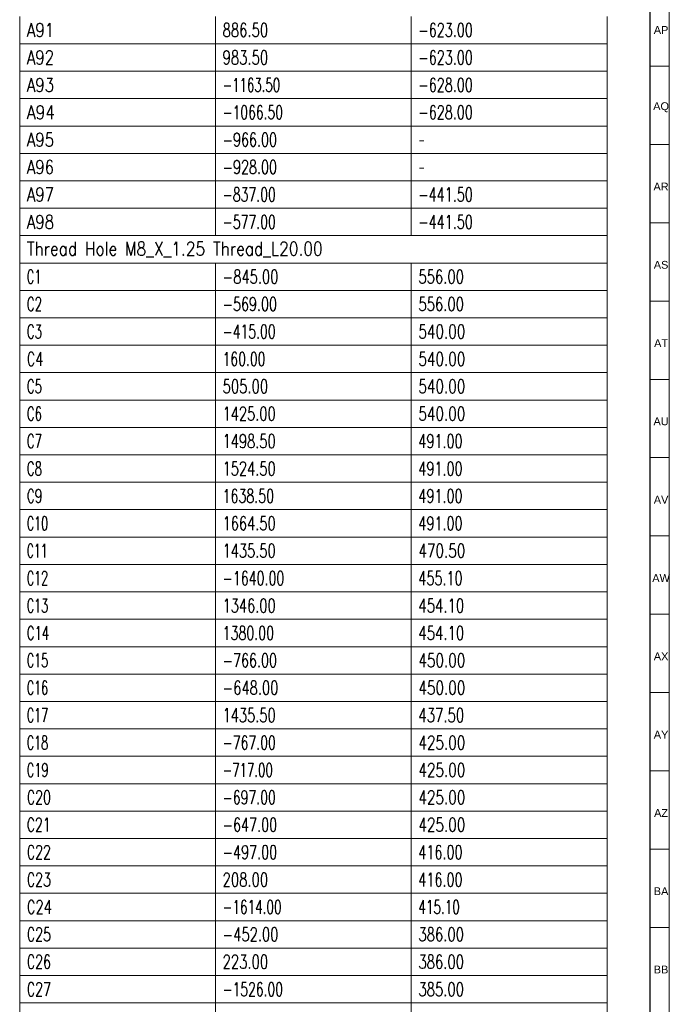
# Model space of a CAD drawing. Header units: millimetres. Extents: x -34 to 6620, y -230 to 4700.
# Tile 209 of 216: x 6452 to 6618, y 3690 to 3942. Entities that reach past the tile are written whole.
import ezdxf

# ---------------------------------------------------------------- set-up
doc = ezdxf.new("R2010")
doc.units = ezdxf.units.MM
doc.layers.add('1', color=7, linetype='Continuous', true_color=0xffffff)
doc.styles.add('Arial Unicode MS', font='Arial Unicode MS')
doc.styles.add('latin_extended', font='simplex.shx')

# ---------------------------------------------------------------- blocks, each defined once
blk = doc.blocks.new('TabularNote4')
at = {"layer": '1', "color": 163, "linetype": 'Continuous', "lineweight": 18}
for p, q in [((6452.106456, 3942.712114), (6452.106456, 3935.712114)), ((6502.106456, 3942.712114), (6502.106456, 3935.712114)), ((6552.106456, 3942.712114), (6552.106456, 3935.712114)), ((6602.106456, 3942.712114), (6602.106456, 3935.712114)), ((6452.106456, 3935.712114), (6502.106456, 3935.712114)), ((6452.106456, 3935.712114), (6452.106456, 3928.712114)), ((6502.106456, 3935.712114), (6552.106456, 3935.712114)), ((6502.106456, 3935.712114), (6502.106456, 3928.712114)), ((6552.106456, 3935.712114), (6602.106456, 3935.712114)), ((6552.106456, 3935.712114), (6552.106456, 3928.712114)), ((6602.106456, 3935.712114), (6602.106456, 3928.712114)), ((6452.106456, 3928.712114), (6502.106456, 3928.712114)), ((6452.106456, 3928.712114), (6452.106456, 3921.712114)), ((6502.106456, 3928.712114), (6552.106456, 3928.712114)), ((6502.106456, 3928.712114), (6502.106456, 3921.712114)), ((6552.106456, 3928.712114), (6602.106456, 3928.712114)), ((6552.106456, 3928.712114), (6552.106456, 3921.712114)), ((6602.106456, 3928.712114), (6602.106456, 3921.712114)), ((6452.106456, 3921.712114), (6502.106456, 3921.712114)), ((6452.106456, 3921.712114), (6452.106456, 3914.712114)), ((6502.106456, 3921.712114), (6552.106456, 3921.712114)), ((6502.106456, 3921.712114), (6502.106456, 3914.712114)), ((6552.106456, 3921.712114), (6602.106456, 3921.712114)), ((6552.106456, 3921.712114), (6552.106456, 3914.712114)), ((6602.106456, 3921.712114), (6602.106456, 3914.712114)), ((6452.106456, 3914.712114), (6502.106456, 3914.712114)), ((6452.106456, 3914.712114), (6452.106456, 3907.712114)), ((6502.106456, 3914.712114), (6552.106456, 3914.712114)), ((6502.106456, 3914.712114), (6502.106456, 3907.712114)), ((6552.106456, 3914.712114), (6602.106456, 3914.712114)), ((6552.106456, 3914.712114), (6552.106456, 3907.712114)), ((6602.106456, 3914.712114), (6602.106456, 3907.712114)), ((6452.106456, 3907.712114), (6502.106456, 3907.712114)), ((6452.106456, 3907.712114), (6452.106456, 3900.712114)), ((6502.106456, 3907.712114), (6552.106456, 3907.712114)), ((6502.106456, 3907.712114), (6502.106456, 3900.712114)), ((6552.106456, 3907.712114), (6602.106456, 3907.712114)), ((6552.106456, 3907.712114), (6552.106456, 3900.712114)), ((6602.106456, 3907.712114), (6602.106456, 3900.712114)), ((6452.106456, 3900.712114), (6502.106456, 3900.712114)), ((6452.106456, 3900.712114), (6452.106456, 3893.712114)), ((6502.106456, 3900.712114), (6552.106456, 3900.712114)), ((6502.106456, 3900.712114), (6502.106456, 3893.712114)), ((6552.106456, 3900.712114), (6602.106456, 3900.712114)), ((6552.106456, 3900.712114), (6552.106456, 3893.712114)), ((6602.106456, 3900.712114), (6602.106456, 3893.712114)), ((6452.106456, 3893.712114), (6502.106456, 3893.712114)), ((6452.106456, 3893.712114), (6452.106456, 3886.712114)), ((6502.106456, 3893.712114), (6552.106456, 3893.712114)), ((6502.106456, 3893.712114), (6502.106456, 3886.712114)), ((6552.106456, 3893.712114), (6602.106456, 3893.712114)), ((6552.106456, 3893.712114), (6552.106456, 3886.712114)), ((6602.106456, 3893.712114), (6602.106456, 3886.712114)), ((6452.106456, 3886.712114), (6502.106456, 3886.712114)), ((6452.106456, 3886.712114), (6452.106456, 3879.712114)), ((6502.106456, 3886.712114), (6552.106456, 3886.712114)), ((6552.106456, 3886.712114), (6602.106456, 3886.712114)), ((6602.106456, 3886.712114), (6602.106456, 3879.712114)), ((6452.106456, 3879.712114), (6502.106456, 3879.712114)), ((6452.106456, 3879.712114), (6452.106456, 3872.712114)), ((6502.106456, 3879.712114), (6552.106456, 3879.712114)), ((6502.106456, 3879.712114), (6502.106456, 3872.712114)), ((6552.106456, 3879.712114), (6602.106456, 3879.712114)), ((6552.106456, 3879.712114), (6552.106456, 3872.712114)), ((6602.106456, 3879.712114), (6602.106456, 3872.712114)), ((6452.106456, 3872.712114), (6502.106456, 3872.712114)), ((6452.106456, 3872.712114), (6452.106456, 3865.712114)), ((6502.106456, 3872.712114), (6552.106456, 3872.712114)), ((6502.106456, 3872.712114), (6502.106456, 3865.712114)), ((6552.106456, 3872.712114), (6602.106456, 3872.712114)), ((6552.106456, 3872.712114), (6552.106456, 3865.712114)), ((6602.106456, 3872.712114), (6602.106456, 3865.712114)), ((6452.106456, 3865.712114), (6502.106456, 3865.712114)), ((6452.106456, 3865.712114), (6452.106456, 3858.712114)), ((6502.106456, 3865.712114), (6552.106456, 3865.712114)), ((6502.106456, 3865.712114), (6502.106456, 3858.712114)), ((6552.106456, 3865.712114), (6602.106456, 3865.712114)), ((6552.106456, 3865.712114), (6552.106456, 3858.712114)), ((6602.106456, 3865.712114), (6602.106456, 3858.712114)), ((6452.106456, 3858.712114), (6502.106456, 3858.712114)), ((6452.106456, 3858.712114), (6452.106456, 3851.712114)), ((6502.106456, 3858.712114), (6552.106456, 3858.712114)), ((6502.106456, 3858.712114), (6502.106456, 3851.712114)), ((6552.106456, 3858.712114), (6602.106456, 3858.712114)), ((6552.106456, 3858.712114), (6552.106456, 3851.712114)), ((6602.106456, 3858.712114), (6602.106456, 3851.712114)), ((6452.106456, 3851.712114), (6502.106456, 3851.712114)), ((6452.106456, 3851.712114), (6452.106456, 3844.712114)), ((6502.106456, 3851.712114), (6552.106456, 3851.712114)), ((6502.106456, 3851.712114), (6502.106456, 3844.712114)), ((6552.106456, 3851.712114), (6602.106456, 3851.712114)), ((6552.106456, 3851.712114), (6552.106456, 3844.712114)), ((6602.106456, 3851.712114), (6602.106456, 3844.712114)), ((6452.106456, 3844.712114), (6502.106456, 3844.712114)), ((6452.106456, 3844.712114), (6452.106456, 3837.712114)), ((6502.106456, 3844.712114), (6552.106456, 3844.712114)), ((6502.106456, 3844.712114), (6502.106456, 3837.712114)), ((6552.106456, 3844.712114), (6602.106456, 3844.712114)), ((6552.106456, 3844.712114), (6552.106456, 3837.712114)), ((6602.106456, 3844.712114), (6602.106456, 3837.712114)), ((6452.106456, 3837.712114), (6502.106456, 3837.712114)), ((6452.106456, 3837.712114), (6452.106456, 3830.712114)), ((6502.106456, 3837.712114), (6552.106456, 3837.712114)), ((6502.106456, 3837.712114), (6502.106456, 3830.712114)), ((6552.106456, 3837.712114), (6602.106456, 3837.712114)), ((6552.106456, 3837.712114), (6552.106456, 3830.712114)), ((6602.106456, 3837.712114), (6602.106456, 3830.712114)), ((6452.106456, 3830.712114), (6502.106456, 3830.712114)), ((6452.106456, 3830.712114), (6452.106456, 3823.712114)), ((6502.106456, 3830.712114), (6552.106456, 3830.712114)), ((6502.106456, 3830.712114), (6502.106456, 3823.712114)), ((6552.106456, 3830.712114), (6602.106456, 3830.712114)), ((6552.106456, 3830.712114), (6552.106456, 3823.712114)), ((6602.106456, 3830.712114), (6602.106456, 3823.712114)), ((6452.106456, 3823.712114), (6502.106456, 3823.712114)), ((6452.106456, 3823.712114), (6452.106456, 3816.712114)), ((6502.106456, 3823.712114), (6552.106456, 3823.712114)), ((6502.106456, 3823.712114), (6502.106456, 3816.712114)), ((6552.106456, 3823.712114), (6602.106456, 3823.712114)), ((6552.106456, 3823.712114), (6552.106456, 3816.712114)), ((6602.106456, 3823.712114), (6602.106456, 3816.712114)), ((6452.106456, 3816.712114), (6502.106456, 3816.712114)), ((6452.106456, 3816.712114), (6452.106456, 3809.712114)), ((6502.106456, 3816.712114), (6552.106456, 3816.712114)), ((6502.106456, 3816.712114), (6502.106456, 3809.712114)), ((6552.106456, 3816.712114), (6602.106456, 3816.712114)), ((6552.106456, 3816.712114), (6552.106456, 3809.712114)), ((6602.106456, 3816.712114), (6602.106456, 3809.712114)), ((6452.106456, 3809.712114), (6502.106456, 3809.712114)), ((6452.106456, 3809.712114), (6452.106456, 3802.712114)), ((6502.106456, 3809.712114), (6552.106456, 3809.712114)), ((6502.106456, 3809.712114), (6502.106456, 3802.712114)), ((6552.106456, 3809.712114), (6602.106456, 3809.712114)), ((6552.106456, 3809.712114), (6552.106456, 3802.712114)), ((6602.106456, 3809.712114), (6602.106456, 3802.712114)), ((6452.106456, 3802.712114), (6502.106456, 3802.712114)), ((6452.106456, 3802.712114), (6452.106456, 3795.712114)), ((6502.106456, 3802.712114), (6552.106456, 3802.712114)), ((6502.106456, 3802.712114), (6502.106456, 3795.712114)), ((6552.106456, 3802.712114), (6602.106456, 3802.712114)), ((6552.106456, 3802.712114), (6552.106456, 3795.712114)), ((6602.106456, 3802.712114), (6602.106456, 3795.712114)), ((6452.106456, 3795.712114), (6502.106456, 3795.712114)), ((6452.106456, 3795.712114), (6452.106456, 3788.712114)), ((6502.106456, 3795.712114), (6552.106456, 3795.712114)), ((6502.106456, 3795.712114), (6502.106456, 3788.712114)), ((6552.106456, 3795.712114), (6602.106456, 3795.712114)), ((6552.106456, 3795.712114), (6552.106456, 3788.712114)), ((6602.106456, 3795.712114), (6602.106456, 3788.712114)), ((6452.106456, 3788.712114), (6502.106456, 3788.712114)), ((6452.106456, 3788.712114), (6452.106456, 3781.712114)), ((6502.106456, 3788.712114), (6552.106456, 3788.712114)), ((6502.106456, 3788.712114), (6502.106456, 3781.712114)), ((6552.106456, 3788.712114), (6602.106456, 3788.712114)), ((6552.106456, 3788.712114), (6552.106456, 3781.712114)), ((6602.106456, 3788.712114), (6602.106456, 3781.712114)), ((6452.106456, 3781.712114), (6502.106456, 3781.712114)), ((6452.106456, 3781.712114), (6452.106456, 3774.712114)), ((6502.106456, 3781.712114), (6552.106456, 3781.712114)), ((6502.106456, 3781.712114), (6502.106456, 3774.712114)), ((6552.106456, 3781.712114), (6602.106456, 3781.712114)), ((6552.106456, 3781.712114), (6552.106456, 3774.712114)), ((6602.106456, 3781.712114), (6602.106456, 3774.712114)), ((6452.106456, 3774.712114), (6502.106456, 3774.712114)), ((6452.106456, 3774.712114), (6452.106456, 3767.712114)), ((6502.106456, 3774.712114), (6552.106456, 3774.712114)), ((6502.106456, 3774.712114), (6502.106456, 3767.712114)), ((6552.106456, 3774.712114), (6602.106456, 3774.712114)), ((6552.106456, 3774.712114), (6552.106456, 3767.712114)), ((6602.106456, 3774.712114), (6602.106456, 3767.712114)), ((6452.106456, 3767.712114), (6502.106456, 3767.712114)), ((6452.106456, 3767.712114), (6452.106456, 3760.712114)), ((6502.106456, 3767.712114), (6552.106456, 3767.712114)), ((6502.106456, 3767.712114), (6502.106456, 3760.712114)), ((6552.106456, 3767.712114), (6602.106456, 3767.712114)), ((6552.106456, 3767.712114), (6552.106456, 3760.712114)), ((6602.106456, 3767.712114), (6602.106456, 3760.712114)), ((6452.106456, 3760.712114), (6502.106456, 3760.712114)), ((6452.106456, 3760.712114), (6452.106456, 3753.712114)), ((6502.106456, 3760.712114), (6552.106456, 3760.712114)), ((6502.106456, 3760.712114), (6502.106456, 3753.712114)), ((6552.106456, 3760.712114), (6602.106456, 3760.712114)), ((6552.106456, 3760.712114), (6552.106456, 3753.712114)), ((6602.106456, 3760.712114), (6602.106456, 3753.712114)), ((6452.106456, 3753.712114), (6502.106456, 3753.712114)), ((6452.106456, 3753.712114), (6452.106456, 3746.712114)), ((6502.106456, 3753.712114), (6552.106456, 3753.712114)), ((6502.106456, 3753.712114), (6502.106456, 3746.712114)), ((6552.106456, 3753.712114), (6602.106456, 3753.712114)), ((6552.106456, 3753.712114), (6552.106456, 3746.712114)), ((6602.106456, 3753.712114), (6602.106456, 3746.712114)), ((6452.106456, 3746.712114), (6502.106456, 3746.712114)), ((6452.106456, 3746.712114), (6452.106456, 3739.712114)), ((6502.106456, 3746.712114), (6552.106456, 3746.712114)), ((6502.106456, 3746.712114), (6502.106456, 3739.712114)), ((6552.106456, 3746.712114), (6602.106456, 3746.712114)), ((6552.106456, 3746.712114), (6552.106456, 3739.712114)), ((6602.106456, 3746.712114), (6602.106456, 3739.712114)), ((6452.106456, 3739.712114), (6502.106456, 3739.712114)), ((6452.106456, 3739.712114), (6452.106456, 3732.712114)), ((6502.106456, 3739.712114), (6552.106456, 3739.712114)), ((6502.106456, 3739.712114), (6502.106456, 3732.712114)), ((6552.106456, 3739.712114), (6602.106456, 3739.712114)), ((6552.106456, 3739.712114), (6552.106456, 3732.712114)), ((6602.106456, 3739.712114), (6602.106456, 3732.712114)), ((6452.106456, 3732.712114), (6502.106456, 3732.712114)), ((6452.106456, 3732.712114), (6452.106456, 3725.712114)), ((6502.106456, 3732.712114), (6552.106456, 3732.712114)), ((6502.106456, 3732.712114), (6502.106456, 3725.712114)), ((6552.106456, 3732.712114), (6602.106456, 3732.712114)), ((6552.106456, 3732.712114), (6552.106456, 3725.712114)), ((6602.106456, 3732.712114), (6602.106456, 3725.712114)), ((6452.106456, 3725.712114), (6502.106456, 3725.712114)), ((6452.106456, 3725.712114), (6452.106456, 3718.712114)), ((6502.106456, 3725.712114), (6552.106456, 3725.712114)), ((6502.106456, 3725.712114), (6502.106456, 3718.712114)), ((6552.106456, 3725.712114), (6602.106456, 3725.712114)), ((6552.106456, 3725.712114), (6552.106456, 3718.712114)), ((6602.106456, 3725.712114), (6602.106456, 3718.712114)), ((6452.106456, 3718.712114), (6502.106456, 3718.712114)), ((6452.106456, 3718.712114), (6452.106456, 3711.712114)), ((6502.106456, 3718.712114), (6552.106456, 3718.712114)), ((6502.106456, 3718.712114), (6502.106456, 3711.712114)), ((6552.106456, 3718.712114), (6602.106456, 3718.712114)), ((6552.106456, 3718.712114), (6552.106456, 3711.712114)), ((6602.106456, 3718.712114), (6602.106456, 3711.712114)), ((6452.106456, 3711.712114), (6502.106456, 3711.712114)), ((6452.106456, 3711.712114), (6452.106456, 3704.712114)), ((6502.106456, 3711.712114), (6552.106456, 3711.712114)), ((6502.106456, 3711.712114), (6502.106456, 3704.712114)), ((6552.106456, 3711.712114), (6602.106456, 3711.712114)), ((6552.106456, 3711.712114), (6552.106456, 3704.712114)), ((6602.106456, 3711.712114), (6602.106456, 3704.712114)), ((6452.106456, 3704.712114), (6502.106456, 3704.712114)), ((6452.106456, 3704.712114), (6452.106456, 3697.712114)), ((6502.106456, 3704.712114), (6552.106456, 3704.712114)), ((6502.106456, 3704.712114), (6502.106456, 3697.712114)), ((6552.106456, 3704.712114), (6602.106456, 3704.712114)), ((6552.106456, 3704.712114), (6552.106456, 3697.712114)), ((6602.106456, 3704.712114), (6602.106456, 3697.712114)), ((6452.106456, 3697.712114), (6502.106456, 3697.712114)), ((6452.106456, 3697.712114), (6452.106456, 3690.712114)), ((6502.106456, 3697.712114), (6552.106456, 3697.712114)), ((6502.106456, 3697.712114), (6502.106456, 3690.712114)), ((6552.106456, 3697.712114), (6602.106456, 3697.712114)), ((6552.106456, 3697.712114), (6552.106456, 3690.712114)), ((6602.106456, 3697.712114), (6602.106456, 3690.712114)), ((6452.106456, 3690.712114), (6502.106456, 3690.712114)), ((6452.106456, 3690.712114), (6452.106456, 3683.712114)), ((6502.106456, 3690.712114), (6552.106456, 3690.712114)), ((6502.106456, 3690.712114), (6502.106456, 3683.712114)), ((6552.106456, 3690.712114), (6602.106456, 3690.712114)), ((6552.106456, 3690.712114), (6552.106456, 3683.712114)), ((6602.106456, 3690.712114), (6602.106456, 3683.712114))]:
    blk.add_line(p, q, dxfattribs=at)
at = {"layer": '1', "color": 2, "linetype": 'Continuous', "lineweight": 13, "char_height": 3.5, "attachment_point": 4, "line_spacing_factor": 0.963855, "style": 'latin_extended'}
for s, insert in [('\\W0.8036;A91', (6453.923956, 3939.212114)), ('\\W0.7053;886.50', (6503.923956, 3939.212114)), ('\\W0.6809;-623.00', (6553.923956, 3939.212114)), ('\\W0.7994;A92', (6453.923956, 3932.212114)), ('\\W0.7053;983.50', (6503.923956, 3932.212114)), ('\\W0.6809;-623.00', (6553.923956, 3932.212114)), ('\\W0.7994;A93', (6453.923956, 3925.212114)), ('\\W0.6284;-1163.50', (6503.923956, 3925.212114)), ('\\W0.6809;-628.00', (6553.923956, 3925.212114)), ('\\W0.8262;A94', (6453.923956, 3918.212114)), ('\\W0.6584;-1066.50', (6503.923956, 3918.212114)), ('\\W0.6809;-628.00', (6553.923956, 3918.212114)), ('\\W0.7994;A95', (6453.923956, 3911.212114)), ('\\W0.6809;-966.00', (6503.923956, 3911.212114)), ('\\W0.4176;-', (6553.923956, 3911.212114)), ('\\W0.7994;A96', (6453.923956, 3904.212114)), ('\\W0.6809;-928.00', (6503.923956, 3904.212114)), ('\\W0.4176;-', (6553.923956, 3904.212114)), ('\\W0.7994;A97', (6453.923956, 3897.212114)), ('\\W0.6661;-837.00', (6503.923956, 3897.212114)), ('\\W0.6809;-441.50', (6553.923956, 3897.212114)), ('\\W0.7994;A98', (6453.923956, 3890.212114)), ('\\W0.6661;-577.00', (6503.923956, 3890.212114)), ('\\W0.6809;-441.50', (6553.923956, 3890.212114)), ('\\W0.8229;Thread Hole M8_X_1.25 Thread_L20.00', (6453.923956, 3883.212114)), ('\\W0.6050;C1', (6453.923956, 3876.212114)), ('\\W0.6982;-845.00', (6503.923956, 3876.212114)), ('\\W0.7053;556.00', (6553.923956, 3876.212114)), ('\\W0.6303;C2', (6453.923956, 3869.212114)), ('\\W0.6809;-569.00', (6503.923956, 3869.212114)), ('\\W0.7053;556.00', (6553.923956, 3869.212114)), ('\\W0.6303;C3', (6453.923956, 3862.212114)), ('\\W0.6637;-415.00', (6503.923956, 3862.212114)), ('\\W0.7268;540.00', (6553.923956, 3862.212114)), ('\\W0.6815;C4', (6453.923956, 3855.212114)), ('\\W0.6624;160.00', (6503.923956, 3855.212114)), ('\\W0.7268;540.00', (6553.923956, 3855.212114)), ('\\W0.6303;C5', (6453.923956, 3848.212114)), ('\\W0.7053;505.00', (6503.923956, 3848.212114)), ('\\W0.7268;540.00', (6553.923956, 3848.212114)), ('\\W0.6303;C6', (6453.923956, 3841.212114)), ('\\W0.6950;1425.00', (6503.923956, 3841.212114)), ('\\W0.7268;540.00', (6553.923956, 3841.212114)), ('\\W0.6303;C7', (6453.923956, 3834.212114)), ('\\W0.6950;1498.50', (6503.923956, 3834.212114)), ('\\W0.6838;491.00', (6553.923956, 3834.212114)), ('\\W0.6303;C8', (6453.923956, 3827.212114)), ('\\W0.6950;1524.50', (6503.923956, 3827.212114)), ('\\W0.6838;491.00', (6553.923956, 3827.212114)), ('\\W0.6474;C9', (6453.923956, 3820.212114)), ('\\W0.6743;1638.50', (6503.923956, 3820.212114)), ('\\W0.6838;491.00', (6553.923956, 3820.212114)), ('\\W0.5940;C10', (6453.923956, 3813.212114)), ('\\W0.6950;1664.50', (6503.923956, 3813.212114)), ('\\W0.6838;491.00', (6553.923956, 3813.212114)), ('\\W0.5742;C11', (6453.923956, 3806.212114)), ('\\W0.6950;1435.50', (6503.923956, 3806.212114)), ('\\W0.7268;470.50', (6553.923956, 3806.212114)), ('\\W0.5940;C12', (6453.923956, 3799.212114)), ('\\W0.6734;-1640.00', (6503.923956, 3799.212114)), ('\\W0.6838;455.10', (6553.923956, 3799.212114)), ('\\W0.5940;C13', (6453.923956, 3792.212114)), ('\\W0.6950;1346.00', (6503.923956, 3792.212114)), ('\\W0.7084;454.10', (6553.923956, 3792.212114)), ('\\W0.6229;C14', (6453.923956, 3785.212114)), ('\\W0.6743;1380.00', (6503.923956, 3785.212114)), ('\\W0.7084;454.10', (6553.923956, 3785.212114)), ('\\W0.5940;C15', (6453.923956, 3778.212114)), ('\\W0.6809;-766.00', (6503.923956, 3778.212114)), ('\\W0.7268;450.00', (6553.923956, 3778.212114)), ('\\W0.5940;C16', (6453.923956, 3771.212114)), ('\\W0.6982;-648.00', (6503.923956, 3771.212114)), ('\\W0.7268;450.00', (6553.923956, 3771.212114)), ('\\W0.5940;C17', (6453.923956, 3764.212114)), ('\\W0.6950;1435.50', (6503.923956, 3764.212114)), ('\\W0.7084;437.50', (6553.923956, 3764.212114)), ('\\W0.5940;C18', (6453.923956, 3757.212114)), ('\\W0.6661;-767.00', (6503.923956, 3757.212114)), ('\\W0.7268;425.00', (6553.923956, 3757.212114)), ('\\W0.6044;C19', (6453.923956, 3750.212114)), ('\\W0.6291;-717.00', (6503.923956, 3750.212114)), ('\\W0.7268;425.00', (6553.923956, 3750.212114)), ('\\W0.6732;C20', (6453.923956, 3743.212114)), ('\\W0.6661;-697.00', (6503.923956, 3743.212114)), ('\\W0.7268;425.00', (6553.923956, 3743.212114)), ('\\W0.6626;C21', (6453.923956, 3736.212114)), ('\\W0.6834;-647.00', (6503.923956, 3736.212114)), ('\\W0.7268;425.00', (6553.923956, 3736.212114)), ('\\W0.6732;C22', (6453.923956, 3729.212114)), ('\\W0.6834;-497.00', (6503.923956, 3729.212114)), ('\\W0.6838;416.00', (6553.923956, 3729.212114)), ('\\W0.6732;C23', (6453.923956, 3722.212114)), ('\\W0.7053;208.00', (6503.923956, 3722.212114)), ('\\W0.6838;416.00', (6553.923956, 3722.212114)), ('\\W0.7007;C24', (6453.923956, 3715.212114)), ('\\W0.6434;-1614.00', (6503.923956, 3715.212114)), ('\\W0.6409;415.10', (6553.923956, 3715.212114)), ('\\W0.6732;C25', (6453.923956, 3708.212114)), ('\\W0.6982;-452.00', (6503.923956, 3708.212114)), ('\\W0.7053;386.00', (6553.923956, 3708.212114)), ('\\W0.6732;C26', (6453.923956, 3701.212114)), ('\\W0.7053;223.00', (6503.923956, 3701.212114)), ('\\W0.7053;386.00', (6553.923956, 3701.212114)), ('\\W0.6732;C27', (6453.923956, 3694.212114)), ('\\W0.6584;-1526.00', (6503.923956, 3694.212114)), ('\\W0.7053;385.00', (6553.923956, 3694.212114))]:
    blk.add_mtext(s, dxfattribs=dict(at, insert=insert))
blk = doc.blocks.new('TabularNote6')
at = {"layer": '1', "color": 163, "linetype": 'Continuous', "lineweight": 18}
for p, q in [((6452.106456, 3942.712114), (6452.106456, 3935.712114)), ((6502.106456, 3942.712114), (6502.106456, 3935.712114)), ((6552.106456, 3942.712114), (6552.106456, 3935.712114)), ((6602.106456, 3942.712114), (6602.106456, 3935.712114)), ((6452.106456, 3935.712114), (6502.106456, 3935.712114)), ((6452.106456, 3935.712114), (6452.106456, 3928.712114)), ((6502.106456, 3935.712114), (6552.106456, 3935.712114)), ((6502.106456, 3935.712114), (6502.106456, 3928.712114)), ((6552.106456, 3935.712114), (6602.106456, 3935.712114)), ((6552.106456, 3935.712114), (6552.106456, 3928.712114)), ((6602.106456, 3935.712114), (6602.106456, 3928.712114)), ((6452.106456, 3928.712114), (6502.106456, 3928.712114)), ((6452.106456, 3928.712114), (6452.106456, 3921.712114)), ((6502.106456, 3928.712114), (6552.106456, 3928.712114)), ((6502.106456, 3928.712114), (6502.106456, 3921.712114)), ((6552.106456, 3928.712114), (6602.106456, 3928.712114)), ((6552.106456, 3928.712114), (6552.106456, 3921.712114)), ((6602.106456, 3928.712114), (6602.106456, 3921.712114)), ((6452.106456, 3921.712114), (6502.106456, 3921.712114)), ((6452.106456, 3921.712114), (6452.106456, 3914.712114)), ((6502.106456, 3921.712114), (6552.106456, 3921.712114)), ((6502.106456, 3921.712114), (6502.106456, 3914.712114)), ((6552.106456, 3921.712114), (6602.106456, 3921.712114)), ((6552.106456, 3921.712114), (6552.106456, 3914.712114)), ((6602.106456, 3921.712114), (6602.106456, 3914.712114)), ((6452.106456, 3914.712114), (6502.106456, 3914.712114)), ((6452.106456, 3914.712114), (6452.106456, 3907.712114)), ((6502.106456, 3914.712114), (6552.106456, 3914.712114)), ((6502.106456, 3914.712114), (6502.106456, 3907.712114)), ((6552.106456, 3914.712114), (6602.106456, 3914.712114)), ((6552.106456, 3914.712114), (6552.106456, 3907.712114)), ((6602.106456, 3914.712114), (6602.106456, 3907.712114)), ((6452.106456, 3907.712114), (6502.106456, 3907.712114)), ((6452.106456, 3907.712114), (6452.106456, 3900.712114)), ((6502.106456, 3907.712114), (6552.106456, 3907.712114)), ((6502.106456, 3907.712114), (6502.106456, 3900.712114)), ((6552.106456, 3907.712114), (6602.106456, 3907.712114)), ((6552.106456, 3907.712114), (6552.106456, 3900.712114)), ((6602.106456, 3907.712114), (6602.106456, 3900.712114)), ((6452.106456, 3900.712114), (6502.106456, 3900.712114)), ((6452.106456, 3900.712114), (6452.106456, 3893.712114)), ((6502.106456, 3900.712114), (6552.106456, 3900.712114)), ((6502.106456, 3900.712114), (6502.106456, 3893.712114)), ((6552.106456, 3900.712114), (6602.106456, 3900.712114)), ((6552.106456, 3900.712114), (6552.106456, 3893.712114)), ((6602.106456, 3900.712114), (6602.106456, 3893.712114)), ((6452.106456, 3893.712114), (6502.106456, 3893.712114)), ((6452.106456, 3893.712114), (6452.106456, 3886.712114)), ((6502.106456, 3893.712114), (6552.106456, 3893.712114)), ((6502.106456, 3893.712114), (6502.106456, 3886.712114)), ((6552.106456, 3893.712114), (6602.106456, 3893.712114)), ((6552.106456, 3893.712114), (6552.106456, 3886.712114)), ((6602.106456, 3893.712114), (6602.106456, 3886.712114)), ((6452.106456, 3886.712114), (6502.106456, 3886.712114)), ((6452.106456, 3886.712114), (6452.106456, 3879.712114)), ((6502.106456, 3886.712114), (6552.106456, 3886.712114)), ((6552.106456, 3886.712114), (6602.106456, 3886.712114)), ((6602.106456, 3886.712114), (6602.106456, 3879.712114)), ((6452.106456, 3879.712114), (6502.106456, 3879.712114)), ((6452.106456, 3879.712114), (6452.106456, 3872.712114)), ((6502.106456, 3879.712114), (6552.106456, 3879.712114)), ((6502.106456, 3879.712114), (6502.106456, 3872.712114)), ((6552.106456, 3879.712114), (6602.106456, 3879.712114)), ((6552.106456, 3879.712114), (6552.106456, 3872.712114)), ((6602.106456, 3879.712114), (6602.106456, 3872.712114)), ((6452.106456, 3872.712114), (6502.106456, 3872.712114)), ((6452.106456, 3872.712114), (6452.106456, 3865.712114)), ((6502.106456, 3872.712114), (6552.106456, 3872.712114)), ((6502.106456, 3872.712114), (6502.106456, 3865.712114)), ((6552.106456, 3872.712114), (6602.106456, 3872.712114)), ((6552.106456, 3872.712114), (6552.106456, 3865.712114)), ((6602.106456, 3872.712114), (6602.106456, 3865.712114)), ((6452.106456, 3865.712114), (6502.106456, 3865.712114)), ((6452.106456, 3865.712114), (6452.106456, 3858.712114)), ((6502.106456, 3865.712114), (6552.106456, 3865.712114)), ((6502.106456, 3865.712114), (6502.106456, 3858.712114)), ((6552.106456, 3865.712114), (6602.106456, 3865.712114)), ((6552.106456, 3865.712114), (6552.106456, 3858.712114)), ((6602.106456, 3865.712114), (6602.106456, 3858.712114)), ((6452.106456, 3858.712114), (6502.106456, 3858.712114)), ((6452.106456, 3858.712114), (6452.106456, 3851.712114)), ((6502.106456, 3858.712114), (6552.106456, 3858.712114)), ((6502.106456, 3858.712114), (6502.106456, 3851.712114)), ((6552.106456, 3858.712114), (6602.106456, 3858.712114)), ((6552.106456, 3858.712114), (6552.106456, 3851.712114)), ((6602.106456, 3858.712114), (6602.106456, 3851.712114)), ((6452.106456, 3851.712114), (6502.106456, 3851.712114)), ((6452.106456, 3851.712114), (6452.106456, 3844.712114)), ((6502.106456, 3851.712114), (6552.106456, 3851.712114)), ((6502.106456, 3851.712114), (6502.106456, 3844.712114)), ((6552.106456, 3851.712114), (6602.106456, 3851.712114)), ((6552.106456, 3851.712114), (6552.106456, 3844.712114)), ((6602.106456, 3851.712114), (6602.106456, 3844.712114)), ((6452.106456, 3844.712114), (6502.106456, 3844.712114)), ((6452.106456, 3844.712114), (6452.106456, 3837.712114)), ((6502.106456, 3844.712114), (6552.106456, 3844.712114)), ((6502.106456, 3844.712114), (6502.106456, 3837.712114)), ((6552.106456, 3844.712114), (6602.106456, 3844.712114)), ((6552.106456, 3844.712114), (6552.106456, 3837.712114)), ((6602.106456, 3844.712114), (6602.106456, 3837.712114)), ((6452.106456, 3837.712114), (6502.106456, 3837.712114)), ((6452.106456, 3837.712114), (6452.106456, 3830.712114)), ((6502.106456, 3837.712114), (6552.106456, 3837.712114)), ((6502.106456, 3837.712114), (6502.106456, 3830.712114)), ((6552.106456, 3837.712114), (6602.106456, 3837.712114)), ((6552.106456, 3837.712114), (6552.106456, 3830.712114)), ((6602.106456, 3837.712114), (6602.106456, 3830.712114)), ((6452.106456, 3830.712114), (6502.106456, 3830.712114)), ((6452.106456, 3830.712114), (6452.106456, 3823.712114)), ((6502.106456, 3830.712114), (6552.106456, 3830.712114)), ((6502.106456, 3830.712114), (6502.106456, 3823.712114)), ((6552.106456, 3830.712114), (6602.106456, 3830.712114)), ((6552.106456, 3830.712114), (6552.106456, 3823.712114)), ((6602.106456, 3830.712114), (6602.106456, 3823.712114)), ((6452.106456, 3823.712114), (6502.106456, 3823.712114)), ((6452.106456, 3823.712114), (6452.106456, 3816.712114)), ((6502.106456, 3823.712114), (6552.106456, 3823.712114)), ((6502.106456, 3823.712114), (6502.106456, 3816.712114)), ((6552.106456, 3823.712114), (6602.106456, 3823.712114)), ((6552.106456, 3823.712114), (6552.106456, 3816.712114)), ((6602.106456, 3823.712114), (6602.106456, 3816.712114)), ((6452.106456, 3816.712114), (6502.106456, 3816.712114)), ((6452.106456, 3816.712114), (6452.106456, 3809.712114)), ((6502.106456, 3816.712114), (6552.106456, 3816.712114)), ((6502.106456, 3816.712114), (6502.106456, 3809.712114)), ((6552.106456, 3816.712114), (6602.106456, 3816.712114)), ((6552.106456, 3816.712114), (6552.106456, 3809.712114)), ((6602.106456, 3816.712114), (6602.106456, 3809.712114)), ((6452.106456, 3809.712114), (6502.106456, 3809.712114)), ((6452.106456, 3809.712114), (6452.106456, 3802.712114)), ((6502.106456, 3809.712114), (6552.106456, 3809.712114)), ((6502.106456, 3809.712114), (6502.106456, 3802.712114)), ((6552.106456, 3809.712114), (6602.106456, 3809.712114)), ((6552.106456, 3809.712114), (6552.106456, 3802.712114)), ((6602.106456, 3809.712114), (6602.106456, 3802.712114)), ((6452.106456, 3802.712114), (6502.106456, 3802.712114)), ((6452.106456, 3802.712114), (6452.106456, 3795.712114)), ((6502.106456, 3802.712114), (6552.106456, 3802.712114)), ((6502.106456, 3802.712114), (6502.106456, 3795.712114)), ((6552.106456, 3802.712114), (6602.106456, 3802.712114)), ((6552.106456, 3802.712114), (6552.106456, 3795.712114)), ((6602.106456, 3802.712114), (6602.106456, 3795.712114)), ((6452.106456, 3795.712114), (6502.106456, 3795.712114)), ((6452.106456, 3795.712114), (6452.106456, 3788.712114)), ((6502.106456, 3795.712114), (6552.106456, 3795.712114)), ((6502.106456, 3795.712114), (6502.106456, 3788.712114)), ((6552.106456, 3795.712114), (6602.106456, 3795.712114)), ((6552.106456, 3795.712114), (6552.106456, 3788.712114)), ((6602.106456, 3795.712114), (6602.106456, 3788.712114)), ((6452.106456, 3788.712114), (6502.106456, 3788.712114)), ((6452.106456, 3788.712114), (6452.106456, 3781.712114)), ((6502.106456, 3788.712114), (6552.106456, 3788.712114)), ((6502.106456, 3788.712114), (6502.106456, 3781.712114)), ((6552.106456, 3788.712114), (6602.106456, 3788.712114)), ((6552.106456, 3788.712114), (6552.106456, 3781.712114)), ((6602.106456, 3788.712114), (6602.106456, 3781.712114)), ((6452.106456, 3781.712114), (6502.106456, 3781.712114)), ((6452.106456, 3781.712114), (6452.106456, 3774.712114)), ((6502.106456, 3781.712114), (6552.106456, 3781.712114)), ((6502.106456, 3781.712114), (6502.106456, 3774.712114)), ((6552.106456, 3781.712114), (6602.106456, 3781.712114)), ((6552.106456, 3781.712114), (6552.106456, 3774.712114)), ((6602.106456, 3781.712114), (6602.106456, 3774.712114)), ((6452.106456, 3774.712114), (6502.106456, 3774.712114)), ((6452.106456, 3774.712114), (6452.106456, 3767.712114)), ((6502.106456, 3774.712114), (6552.106456, 3774.712114)), ((6502.106456, 3774.712114), (6502.106456, 3767.712114)), ((6552.106456, 3774.712114), (6602.106456, 3774.712114)), ((6552.106456, 3774.712114), (6552.106456, 3767.712114)), ((6602.106456, 3774.712114), (6602.106456, 3767.712114)), ((6452.106456, 3767.712114), (6502.106456, 3767.712114)), ((6452.106456, 3767.712114), (6452.106456, 3760.712114)), ((6502.106456, 3767.712114), (6552.106456, 3767.712114)), ((6502.106456, 3767.712114), (6502.106456, 3760.712114)), ((6552.106456, 3767.712114), (6602.106456, 3767.712114)), ((6552.106456, 3767.712114), (6552.106456, 3760.712114)), ((6602.106456, 3767.712114), (6602.106456, 3760.712114)), ((6452.106456, 3760.712114), (6502.106456, 3760.712114)), ((6452.106456, 3760.712114), (6452.106456, 3753.712114)), ((6502.106456, 3760.712114), (6552.106456, 3760.712114)), ((6502.106456, 3760.712114), (6502.106456, 3753.712114)), ((6552.106456, 3760.712114), (6602.106456, 3760.712114)), ((6552.106456, 3760.712114), (6552.106456, 3753.712114)), ((6602.106456, 3760.712114), (6602.106456, 3753.712114)), ((6452.106456, 3753.712114), (6502.106456, 3753.712114)), ((6452.106456, 3753.712114), (6452.106456, 3746.712114)), ((6502.106456, 3753.712114), (6552.106456, 3753.712114)), ((6502.106456, 3753.712114), (6502.106456, 3746.712114)), ((6552.106456, 3753.712114), (6602.106456, 3753.712114)), ((6552.106456, 3753.712114), (6552.106456, 3746.712114)), ((6602.106456, 3753.712114), (6602.106456, 3746.712114)), ((6452.106456, 3746.712114), (6502.106456, 3746.712114)), ((6452.106456, 3746.712114), (6452.106456, 3739.712114)), ((6502.106456, 3746.712114), (6552.106456, 3746.712114)), ((6502.106456, 3746.712114), (6502.106456, 3739.712114)), ((6552.106456, 3746.712114), (6602.106456, 3746.712114)), ((6552.106456, 3746.712114), (6552.106456, 3739.712114)), ((6602.106456, 3746.712114), (6602.106456, 3739.712114)), ((6452.106456, 3739.712114), (6502.106456, 3739.712114)), ((6452.106456, 3739.712114), (6452.106456, 3732.712114)), ((6502.106456, 3739.712114), (6552.106456, 3739.712114)), ((6502.106456, 3739.712114), (6502.106456, 3732.712114)), ((6552.106456, 3739.712114), (6602.106456, 3739.712114)), ((6552.106456, 3739.712114), (6552.106456, 3732.712114)), ((6602.106456, 3739.712114), (6602.106456, 3732.712114)), ((6452.106456, 3732.712114), (6502.106456, 3732.712114)), ((6452.106456, 3732.712114), (6452.106456, 3725.712114)), ((6502.106456, 3732.712114), (6552.106456, 3732.712114)), ((6502.106456, 3732.712114), (6502.106456, 3725.712114)), ((6552.106456, 3732.712114), (6602.106456, 3732.712114)), ((6552.106456, 3732.712114), (6552.106456, 3725.712114)), ((6602.106456, 3732.712114), (6602.106456, 3725.712114)), ((6452.106456, 3725.712114), (6502.106456, 3725.712114)), ((6452.106456, 3725.712114), (6452.106456, 3718.712114)), ((6502.106456, 3725.712114), (6552.106456, 3725.712114)), ((6502.106456, 3725.712114), (6502.106456, 3718.712114)), ((6552.106456, 3725.712114), (6602.106456, 3725.712114)), ((6552.106456, 3725.712114), (6552.106456, 3718.712114)), ((6602.106456, 3725.712114), (6602.106456, 3718.712114)), ((6452.106456, 3718.712114), (6502.106456, 3718.712114)), ((6452.106456, 3718.712114), (6452.106456, 3711.712114)), ((6502.106456, 3718.712114), (6552.106456, 3718.712114)), ((6502.106456, 3718.712114), (6502.106456, 3711.712114)), ((6552.106456, 3718.712114), (6602.106456, 3718.712114)), ((6552.106456, 3718.712114), (6552.106456, 3711.712114)), ((6602.106456, 3718.712114), (6602.106456, 3711.712114)), ((6452.106456, 3711.712114), (6502.106456, 3711.712114)), ((6452.106456, 3711.712114), (6452.106456, 3704.712114)), ((6502.106456, 3711.712114), (6552.106456, 3711.712114)), ((6502.106456, 3711.712114), (6502.106456, 3704.712114)), ((6552.106456, 3711.712114), (6602.106456, 3711.712114)), ((6552.106456, 3711.712114), (6552.106456, 3704.712114)), ((6602.106456, 3711.712114), (6602.106456, 3704.712114)), ((6452.106456, 3704.712114), (6502.106456, 3704.712114)), ((6452.106456, 3704.712114), (6452.106456, 3697.712114)), ((6502.106456, 3704.712114), (6552.106456, 3704.712114)), ((6502.106456, 3704.712114), (6502.106456, 3697.712114)), ((6552.106456, 3704.712114), (6602.106456, 3704.712114)), ((6552.106456, 3704.712114), (6552.106456, 3697.712114)), ((6602.106456, 3704.712114), (6602.106456, 3697.712114)), ((6452.106456, 3697.712114), (6502.106456, 3697.712114)), ((6452.106456, 3697.712114), (6452.106456, 3690.712114)), ((6502.106456, 3697.712114), (6552.106456, 3697.712114)), ((6502.106456, 3697.712114), (6502.106456, 3690.712114)), ((6552.106456, 3697.712114), (6602.106456, 3697.712114)), ((6552.106456, 3697.712114), (6552.106456, 3690.712114)), ((6602.106456, 3697.712114), (6602.106456, 3690.712114)), ((6452.106456, 3690.712114), (6502.106456, 3690.712114)), ((6452.106456, 3690.712114), (6452.106456, 3683.712114)), ((6502.106456, 3690.712114), (6552.106456, 3690.712114)), ((6502.106456, 3690.712114), (6502.106456, 3683.712114)), ((6552.106456, 3690.712114), (6602.106456, 3690.712114)), ((6552.106456, 3690.712114), (6552.106456, 3683.712114)), ((6602.106456, 3690.712114), (6602.106456, 3683.712114))]:
    blk.add_line(p, q, dxfattribs=at)
at = {"layer": '1', "color": 2, "linetype": 'Continuous', "lineweight": 13, "char_height": 3.5, "attachment_point": 4, "line_spacing_factor": 0.963855, "style": 'latin_extended'}
for s, insert in [('\\W0.8036;A91', (6453.923956, 3939.212114)), ('\\W0.7053;886.50', (6503.923956, 3939.212114)), ('\\W0.6809;-623.00', (6553.923956, 3939.212114)), ('\\W0.7994;A92', (6453.923956, 3932.212114)), ('\\W0.7053;983.50', (6503.923956, 3932.212114)), ('\\W0.6809;-623.00', (6553.923956, 3932.212114)), ('\\W0.7994;A93', (6453.923956, 3925.212114)), ('\\W0.6284;-1163.50', (6503.923956, 3925.212114)), ('\\W0.6809;-628.00', (6553.923956, 3925.212114)), ('\\W0.8262;A94', (6453.923956, 3918.212114)), ('\\W0.6584;-1066.50', (6503.923956, 3918.212114)), ('\\W0.6809;-628.00', (6553.923956, 3918.212114)), ('\\W0.7994;A95', (6453.923956, 3911.212114)), ('\\W0.6809;-966.00', (6503.923956, 3911.212114)), ('\\W0.4176;-', (6553.923956, 3911.212114)), ('\\W0.7994;A96', (6453.923956, 3904.212114)), ('\\W0.6809;-928.00', (6503.923956, 3904.212114)), ('\\W0.4176;-', (6553.923956, 3904.212114)), ('\\W0.7994;A97', (6453.923956, 3897.212114)), ('\\W0.6661;-837.00', (6503.923956, 3897.212114)), ('\\W0.6809;-441.50', (6553.923956, 3897.212114)), ('\\W0.7994;A98', (6453.923956, 3890.212114)), ('\\W0.6661;-577.00', (6503.923956, 3890.212114)), ('\\W0.6809;-441.50', (6553.923956, 3890.212114)), ('\\W0.8229;Thread Hole M8_X_1.25 Thread_L20.00', (6453.923956, 3883.212114)), ('\\W0.6050;C1', (6453.923956, 3876.212114)), ('\\W0.6982;-845.00', (6503.923956, 3876.212114)), ('\\W0.7053;556.00', (6553.923956, 3876.212114)), ('\\W0.6303;C2', (6453.923956, 3869.212114)), ('\\W0.6809;-569.00', (6503.923956, 3869.212114)), ('\\W0.7053;556.00', (6553.923956, 3869.212114)), ('\\W0.6303;C3', (6453.923956, 3862.212114)), ('\\W0.6637;-415.00', (6503.923956, 3862.212114)), ('\\W0.7268;540.00', (6553.923956, 3862.212114)), ('\\W0.6815;C4', (6453.923956, 3855.212114)), ('\\W0.6624;160.00', (6503.923956, 3855.212114)), ('\\W0.7268;540.00', (6553.923956, 3855.212114)), ('\\W0.6303;C5', (6453.923956, 3848.212114)), ('\\W0.7053;505.00', (6503.923956, 3848.212114)), ('\\W0.7268;540.00', (6553.923956, 3848.212114)), ('\\W0.6303;C6', (6453.923956, 3841.212114)), ('\\W0.6950;1425.00', (6503.923956, 3841.212114)), ('\\W0.7268;540.00', (6553.923956, 3841.212114)), ('\\W0.6303;C7', (6453.923956, 3834.212114)), ('\\W0.6950;1498.50', (6503.923956, 3834.212114)), ('\\W0.6838;491.00', (6553.923956, 3834.212114)), ('\\W0.6303;C8', (6453.923956, 3827.212114)), ('\\W0.6950;1524.50', (6503.923956, 3827.212114)), ('\\W0.6838;491.00', (6553.923956, 3827.212114)), ('\\W0.6474;C9', (6453.923956, 3820.212114)), ('\\W0.6743;1638.50', (6503.923956, 3820.212114)), ('\\W0.6838;491.00', (6553.923956, 3820.212114)), ('\\W0.5940;C10', (6453.923956, 3813.212114)), ('\\W0.6950;1664.50', (6503.923956, 3813.212114)), ('\\W0.6838;491.00', (6553.923956, 3813.212114)), ('\\W0.5742;C11', (6453.923956, 3806.212114)), ('\\W0.6950;1435.50', (6503.923956, 3806.212114)), ('\\W0.7268;470.50', (6553.923956, 3806.212114)), ('\\W0.5940;C12', (6453.923956, 3799.212114)), ('\\W0.6734;-1640.00', (6503.923956, 3799.212114)), ('\\W0.6838;455.10', (6553.923956, 3799.212114)), ('\\W0.5940;C13', (6453.923956, 3792.212114)), ('\\W0.6950;1346.00', (6503.923956, 3792.212114)), ('\\W0.7084;454.10', (6553.923956, 3792.212114)), ('\\W0.6229;C14', (6453.923956, 3785.212114)), ('\\W0.6743;1380.00', (6503.923956, 3785.212114)), ('\\W0.7084;454.10', (6553.923956, 3785.212114)), ('\\W0.5940;C15', (6453.923956, 3778.212114)), ('\\W0.6809;-766.00', (6503.923956, 3778.212114)), ('\\W0.7268;450.00', (6553.923956, 3778.212114)), ('\\W0.5940;C16', (6453.923956, 3771.212114)), ('\\W0.6982;-648.00', (6503.923956, 3771.212114)), ('\\W0.7268;450.00', (6553.923956, 3771.212114)), ('\\W0.5940;C17', (6453.923956, 3764.212114)), ('\\W0.6950;1435.50', (6503.923956, 3764.212114)), ('\\W0.7084;437.50', (6553.923956, 3764.212114)), ('\\W0.5940;C18', (6453.923956, 3757.212114)), ('\\W0.6661;-767.00', (6503.923956, 3757.212114)), ('\\W0.7268;425.00', (6553.923956, 3757.212114)), ('\\W0.6044;C19', (6453.923956, 3750.212114)), ('\\W0.6291;-717.00', (6503.923956, 3750.212114)), ('\\W0.7268;425.00', (6553.923956, 3750.212114)), ('\\W0.6732;C20', (6453.923956, 3743.212114)), ('\\W0.6661;-697.00', (6503.923956, 3743.212114)), ('\\W0.7268;425.00', (6553.923956, 3743.212114)), ('\\W0.6626;C21', (6453.923956, 3736.212114)), ('\\W0.6834;-647.00', (6503.923956, 3736.212114)), ('\\W0.7268;425.00', (6553.923956, 3736.212114)), ('\\W0.6732;C22', (6453.923956, 3729.212114)), ('\\W0.6834;-497.00', (6503.923956, 3729.212114)), ('\\W0.6838;416.00', (6553.923956, 3729.212114)), ('\\W0.6732;C23', (6453.923956, 3722.212114)), ('\\W0.7053;208.00', (6503.923956, 3722.212114)), ('\\W0.6838;416.00', (6553.923956, 3722.212114)), ('\\W0.7007;C24', (6453.923956, 3715.212114)), ('\\W0.6434;-1614.00', (6503.923956, 3715.212114)), ('\\W0.6409;415.10', (6553.923956, 3715.212114)), ('\\W0.6732;C25', (6453.923956, 3708.212114)), ('\\W0.6982;-452.00', (6503.923956, 3708.212114)), ('\\W0.7053;386.00', (6553.923956, 3708.212114)), ('\\W0.6732;C26', (6453.923956, 3701.212114)), ('\\W0.7053;223.00', (6503.923956, 3701.212114)), ('\\W0.7053;386.00', (6553.923956, 3701.212114)), ('\\W0.6732;C27', (6453.923956, 3694.212114)), ('\\W0.6584;-1526.00', (6503.923956, 3694.212114)), ('\\W0.7053;385.00', (6553.923956, 3694.212114))]:
    blk.add_mtext(s, dxfattribs=dict(at, insert=insert))

msp = doc.modelspace()

# ---------------------------------------------------------------- linework, layer by layer
at = {"layer": '1', "color": 3, "linetype": 'Continuous', "lineweight": 18}
msp.add_line((6618, 4698), (6618, 2), dxfattribs=at)
at = {"layer": '1', "color": 7, "linetype": 'Continuous', "lineweight": 25}
msp.add_line((6613, 4693), (6613, 7), dxfattribs=at)
at = {"layer": '1', "color": 3, "linetype": 'Continuous', "lineweight": 13}
for p, q in [((6613, 3930), (6618, 3930)), ((6613, 3910), (6618, 3910)), ((6613, 3890), (6618, 3890)), ((6613, 3870), (6618, 3870)), ((6613, 3850), (6618, 3850)), ((6613, 3830), (6618, 3830)), ((6613, 3810), (6618, 3810)), ((6613, 3790), (6618, 3790)), ((6613, 3770), (6618, 3770)), ((6613, 3750), (6618, 3750)), ((6613, 3730), (6618, 3730)), ((6613, 3710), (6618, 3710))]:
    msp.add_line(p, q, dxfattribs=at)

# ---------------------------------------------------------------- block references
at = {"layer": '1', "color": 163, "linetype": 'Continuous', "lineweight": 18}
for name in ['TabularNote4', 'TabularNote6']:
    msp.add_blockref(name, (0, 0), dxfattribs=at)

# ---------------------------------------------------------------- texts
at = {"layer": '1', "color": 3, "linetype": 'Continuous', "lineweight": 13, "char_height": 2, "attachment_point": 7, "line_spacing_factor": 1.069626, "style": 'Arial Unicode MS'}
for s, insert in [('\\W1.0000;AP', (6614.036, 3938.243)), ('\\W1.0000;AQ', (6613.882, 3918.226)), ('\\W1.0000;AR', (6613.959, 3898.243)), ('\\W1.0000;AS', (6614.036, 3878.226)), ('\\W1.0000;AT', (6614.115, 3858.243)), ('\\W1.0000;AU', (6613.959, 3838.243)), ('\\W1.0000;AV', (6614.036, 3818.243)), ('\\W1.0000;AW', (6613.65, 3798.243)), ('\\W1.0000;AX', (6614.036, 3778.243)), ('\\W1.0000;AY', (6614.036, 3758.243)), ('\\W1.0000;AZ', (6614.115, 3738.243)), ('\\W1.0000;BA', (6614.036, 3718.243)), ('\\W1.0000;BB', (6614.036, 3698.243))]:
    msp.add_mtext(s, dxfattribs=dict(at, insert=insert))

doc.saveas('drawing.dxf')
